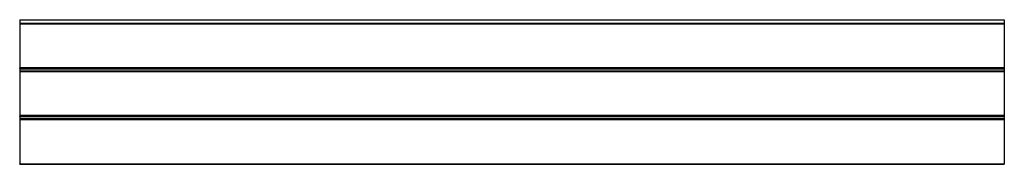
# Model space of a CAD drawing. Header units: millimetres. Extents: x -3100 to 3100, y -2 to 906.
import ezdxf

# ---------------------------------------------------------------- set-up
doc = ezdxf.new("R2010")
doc.units = ezdxf.units.MM
doc.header["$MEASUREMENT"] = 0
doc.layers.add('Standard', color=7, linetype='Continuous', true_color=0x000000)

msp = doc.modelspace()

# ---------------------------------------------------------------- linework, layer by layer
at = {"layer": 'Standard'}
for points in [[(-3100, 906.3, -0.7), (-3100, 895.5, -0.7), (-3100, 884.7, -0.7)], [(-3100, 906.3, -0.7), (0, 906.3, -0.7), (3100, 906.3, -0.7)], [(-3100, 884.7, -0.7), (0, 884.7, -0.7), (3100, 884.7, -0.7)], [(-3100, 882.7, 1.3), (0, 882.7, 1.3), (3100, 882.7, 1.3)], [(-3100, 882.7, 1.3), (-3100, 882.7, 2.3), (-3100, 882.7, 3.3)], [(-3100, 882.7, 3.3), (0, 882.7, 3.3), (3100, 882.7, 3.3)], [(-3100, 880.2, 5.8), (0, 880.2, 5.8), (3100, 880.2, 5.8)], [(-3100, 880.2, 5.8), (-3100, 740.2, 5.8), (-3100, 600.2, 5.8)], [(3100, 906.3, -0.7), (3100, 895.5, -0.7), (3100, 884.7, -0.7)], [(3100, 882.7, 1.3), (3100, 882.7, 2.3), (3100, 882.7, 3.3)], [(3100, 880.2, 5.8), (3100, 740.2, 5.8), (3100, 600.2, 5.8)], [(-3100, 606.3, -0.7), (-3100, 595.5, -0.7), (-3100, 584.7, -0.7)], [(-3100, 606.3, -0.7), (0, 606.3, -0.7), (3100, 606.3, -0.7)], [(-3100, 600.2, 5.8), (0, 600.2, 5.8), (3100, 600.2, 5.8)], [(-3100, 600), (0, 600), (3100, 600)], [(-3100, 597.7, 3.3), (0, 597.7, 3.3), (3100, 597.7, 3.3)], [(-3100, 597.7, 3.3), (-3100, 597.7, 2.9), (-3100, 597.7, 2.5)], [(-3100, 597.7, 2.5), (0, 597.7, 2.5), (3100, 597.7, 2.5)], [(-3100, 584.7, -0.7), (0, 584.7, -0.7), (3100, 584.7, -0.7)], [(-3100, 582.7, 1.3), (0, 582.7, 1.3), (3100, 582.7, 1.3)], [(-3100, 582.7, 1.3), (-3100, 582.7, 2.3), (-3100, 582.7, 3.3)], [(-3100, 582.7, 3.3), (0, 582.7, 3.3), (3100, 582.7, 3.3)], [(-3100, 580.2, 5.8), (0, 580.2, 5.8), (3100, 580.2, 5.8)], [(-3100, 580.2, 5.8), (-3100, 440.2, 5.8), (-3100, 300.2, 5.8)], [(3100, 606.3, -0.7), (3100, 595.5, -0.7), (3100, 584.7, -0.7)], [(3100, 597.7, 3.3), (3100, 597.7, 2.9), (3100, 597.7, 2.5)], [(3100, 582.7, 1.3), (3100, 582.7, 2.3), (3100, 582.7, 3.3)], [(3100, 580.2, 5.8), (3100, 440.2, 5.8), (3100, 300.2, 5.8)], [(-3100, 306.3, -0.7), (-3100, 295.5, -0.7), (-3100, 284.7, -0.7)], [(-3100, 306.3, -0.7), (0, 306.3, -0.7), (3100, 306.3, -0.7)], [(-3100, 300.2, 5.8), (0, 300.2, 5.8), (3100, 300.2, 5.8)], [(-3100, 300), (0, 300), (3100, 300)], [(-3100, 297.7, 3.3), (0, 297.7, 3.3), (3100, 297.7, 3.3)], [(-3100, 297.7, 3.3), (-3100, 297.7, 2.9), (-3100, 297.7, 2.5)], [(-3100, 297.7, 2.5), (0, 297.7, 2.5), (3100, 297.7, 2.5)], [(-3100, 284.7, -0.7), (0, 284.7, -0.7), (3100, 284.7, -0.7)], [(-3100, 282.7, 1.3), (0, 282.7, 1.3), (3100, 282.7, 1.3)], [(-3100, 282.7, 1.3), (-3100, 282.7, 2.3), (-3100, 282.7, 3.3)], [(-3100, 282.7, 3.3), (0, 282.7, 3.3), (3100, 282.7, 3.3)], [(-3100, 280.2, 5.8), (0, 280.2, 5.8), (3100, 280.2, 5.8)], [(-3100, 280.2, 5.8), (-3100, 140.2, 5.8), (-3100, 0.2, 5.8)], [(3100, 306.3, -0.7), (3100, 295.5, -0.7), (3100, 284.7, -0.7)], [(3100, 297.7, 3.3), (3100, 297.7, 2.9), (3100, 297.7, 2.5)], [(3100, 282.7, 1.3), (3100, 282.7, 2.3), (3100, 282.7, 3.3)], [(3100, 280.2, 5.8), (3100, 140.2, 5.8), (3100, 0.2, 5.8)], [(-3100, 0.2, 5.8), (0, 0.2, 5.8), (3100, 0.2, 5.8)], [(-3100, 0), (0, 0), (3100, 0)], [(-3100, -2.3, 3.3), (0, -2.3, 3.3), (3100, -2.3, 3.3)], [(-3100, -2.3, 3.3), (-3100, -2.3, 2.9), (-3100, -2.3, 2.5)], [(-3100, -2.3, 2.5), (0, -2.3, 2.5), (3100, -2.3, 2.5)], [(3100, -2.3, 3.3), (3100, -2.3, 2.9), (3100, -2.3, 2.5)]]:
    msp.add_open_spline(points, degree=2, dxfattribs=at)
for points, weights in [([(-3100, 884.7, -0.7), (-3100, 882.7, -0.7), (-3100, 882.7, 1.3)], [1, 0.707106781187, 1]), ([(-3100, 882.7, 3.3), (-3100, 882.7, 5.8), (-3100, 880.2, 5.8)], [1, 0.707106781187, 1]), ([(3100, 884.7, -0.7), (3100, 882.7, -0.7), (3100, 882.7, 1.3)], [1, 0.707106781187, 1]), ([(3100, 882.7, 3.3), (3100, 882.7, 5.8), (3100, 880.2, 5.8)], [1, 0.707106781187, 1]), ([(-3100, 600.2, 5.8), (-3100, 597.7, 5.8), (-3100, 597.7, 3.3)], [1, 0.707106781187, 1]), ([(-3100, 597.7, 2.5), (-3100, 597.7, 0.2), (-3100, 600)], [1, 0.73727733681, 1]), ([(-3100, 584.7, -0.7), (-3100, 582.7, -0.7), (-3100, 582.7, 1.3)], [1, 0.707106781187, 1]), ([(-3100, 582.7, 3.3), (-3100, 582.7, 5.8), (-3100, 580.2, 5.8)], [1, 0.707106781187, 1]), ([(3100, 600.2, 5.8), (3100, 597.7, 5.8), (3100, 597.7, 3.3)], [1, 0.707106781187, 1]), ([(3100, 597.7, 2.5), (3100, 597.7, 0.2), (3100, 600)], [1, 0.73727733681, 1]), ([(3100, 584.7, -0.7), (3100, 582.7, -0.7), (3100, 582.7, 1.3)], [1, 0.707106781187, 1]), ([(3100, 582.7, 3.3), (3100, 582.7, 5.8), (3100, 580.2, 5.8)], [1, 0.707106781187, 1]), ([(-3100, 300.2, 5.8), (-3100, 297.7, 5.8), (-3100, 297.7, 3.3)], [1, 0.707106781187, 1]), ([(-3100, 297.7, 2.5), (-3100, 297.7, 0.2), (-3100, 300)], [1, 0.73727733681, 1]), ([(-3100, 284.7, -0.7), (-3100, 282.7, -0.7), (-3100, 282.7, 1.3)], [1, 0.707106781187, 1]), ([(-3100, 282.7, 3.3), (-3100, 282.7, 5.8), (-3100, 280.2, 5.8)], [1, 0.707106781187, 1]), ([(3100, 300.2, 5.8), (3100, 297.7, 5.8), (3100, 297.7, 3.3)], [1, 0.707106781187, 1]), ([(3100, 297.7, 2.5), (3100, 297.7, 0.2), (3100, 300)], [1, 0.73727733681, 1]), ([(3100, 284.7, -0.7), (3100, 282.7, -0.7), (3100, 282.7, 1.3)], [1, 0.707106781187, 1]), ([(3100, 282.7, 3.3), (3100, 282.7, 5.8), (3100, 280.2, 5.8)], [1, 0.707106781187, 1]), ([(-3100, 0.2, 5.8), (-3100, -2.3, 5.8), (-3100, -2.3, 3.3)], [1, 0.707106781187, 1]), ([(3100, 0.2, 5.8), (3100, -2.3, 5.8), (3100, -2.3, 3.3)], [1, 0.707106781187, 1]), ([(3100, -2.3, 2.5), (3100, -2.3, 0.2), (3100, 0)], [1, 0.73727733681, 1]), ([(-3100, -2.3, 2.5), (-3100, -2.3, 0.2), (-3100, 0)], [1, 0.73727733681, 1])]:
    msp.add_rational_spline(points, weights, degree=2, dxfattribs=at)

doc.saveas('drawing.dxf')
